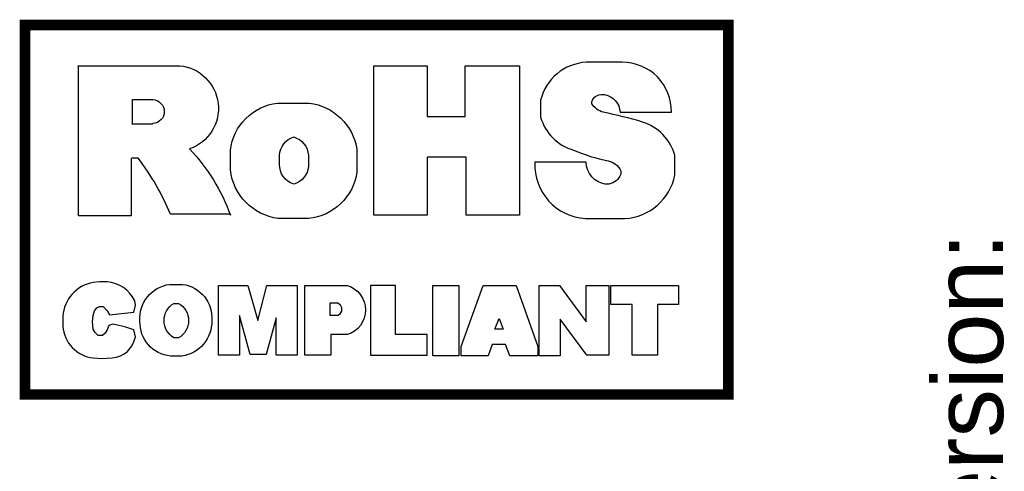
# Model space of a CAD drawing. Extents: x 0 to 116, y 0 to 84.
# Tile 10 of 13: x 87.92 to 101.92, y 9.16 to 15.58. Entities that reach past the tile are written whole.
import ezdxf

# ---------------------------------------------------------------- set-up
doc = ezdxf.new("R2010")
doc.units = 0
doc.layers.add('PG_SILKSCREEN_TOP', color=240, linetype='CONTINUOUS')

msp = doc.modelspace()

# ---------------------------------------------------------------- linework, layer by layer
at = {"layer": 'PG_SILKSCREEN_TOP', "const_width": 0.15}
msp.add_lwpolyline([(87.995, 15.506), (97.995, 15.506), (97.995, 10.256), (87.995, 10.256), (87.995, 15.506)], dxfattribs=at)
at = {"layer": 'PG_SILKSCREEN_TOP'}
for points in [[(88.755, 12.796), (88.755, 14.916), (88.745, 14.926), (90.195, 14.926, -0.806703), (90.335, 13.746, -0.102142), (90.915, 12.806), (90.905, 12.816), (90.065, 12.816, 0.060458), (89.605, 13.616), (89.515, 13.616), (89.505, 13.606), (89.505, 12.796)], [(95.975, 13.556), (95.245, 13.556, 0.413355), (95.965, 12.756), (96.525, 12.756, 0.34209), (97.235, 13.376), (97.235, 13.656, 0.251925), (96.775, 14.126, 0.025469), (96.215, 14.266, -0.186095), (96.055, 14.386), (96.055, 14.416, -0.369924), (96.205, 14.516), (96.235, 14.516, -0.359504), (96.455, 14.266), (97.185, 14.266, 0.422854), (96.485, 14.976), (95.975, 14.976, 0.333143), (95.325, 14.436), (95.325, 14.196, 0.255428), (95.795, 13.726, 0.048151), (96.285, 13.576, -0.232354), (96.465, 13.436), (96.465, 13.386, -0.281366), (96.295, 13.246), (96.245, 13.246, -0.375271)], [(89.815, 14.446, -0.94093), (89.815, 14.106), (89.805, 14.096), (89.515, 14.096), (89.525, 14.106), (89.525, 14.446)], [(92.025, 12.756), (91.595, 12.756, -0.340237), (90.915, 13.446), (90.915, 13.726, -0.346904), (91.585, 14.396), (92.035, 14.396, -0.335706), (92.715, 13.736), (92.715, 13.416, -0.343631)], [(91.615, 13.526), (91.615, 13.656, -0.318287), (91.815, 13.916, -0.313616), (92.025, 13.656), (92.025, 13.496, -0.323354), (91.815, 13.246, -0.338059)], [(89.195, 11.386), (89.545, 11.426), (89.565, 11.526), (89.555, 11.586, 0.274284), (89.165, 11.856), (89.055, 11.856), (88.965, 11.846, 0.351056), (88.535, 11.366), (88.535, 11.226, 0.364009), (88.965, 10.776), (89.085, 10.766), (89.235, 10.776, 0.345398), (89.565, 11.076), (89.545, 11.176), (89.415, 11.216), (89.245, 11.256), (89.185, 11.236), (89.165, 11.176), (89.135, 11.126), (89.095, 11.096), (89.035, 11.096), (88.995, 11.136), (88.965, 11.186), (88.955, 11.286), (88.965, 11.376), (88.985, 11.446), (89.015, 11.486), (89.055, 11.506), (89.105, 11.506), (89.165, 11.446)], [(90.224, 10.801), (90.0657, 10.801, -0.397116), (89.63, 11.2964, -0.402933), (90.0559, 11.821), (90.234, 11.821, -0.400716), (90.65, 11.3064, -0.383806)], [(91.975, 10.816), (91.975, 11.806), (92.575, 11.806, -0.744422), (92.575, 11.106), (92.345, 11.106), (92.345, 10.816)], [(90.1791, 11.061), (90.1108, 11.061, -0.565794), (90.1108, 11.551), (90.1791, 11.551, -0.575871)], [(92.445, 11.376), (92.335, 11.376), (92.335, 11.556), (92.445, 11.556, -0.577137)]]:
    msp.add_lwpolyline(points, format="xyb", close=True, dxfattribs=at)
for points in [[(92.955, 12.806), (92.955, 14.926), (93.715, 14.926), (93.715, 14.206), (94.255, 14.206), (94.255, 14.926), (95.025, 14.926), (95.025, 12.806), (94.265, 12.806), (94.265, 13.626), (93.715, 13.626), (93.715, 12.806)], [(90.745, 10.816), (90.745, 11.806), (91.165, 11.806), (91.305, 11.306), (91.435, 11.806), (91.865, 11.806), (91.865, 10.816), (91.565, 10.816), (91.565, 11.346), (91.425, 10.826), (91.195, 10.826), (91.045, 11.376), (91.045, 10.816)], [(92.905, 11.806), (92.905, 10.816), (93.715, 10.816), (93.715, 11.106), (93.265, 11.106), (93.265, 11.806)], [(93.795, 10.806), (93.795, 11.806), (94.165, 11.806), (94.165, 10.806)], [(94.195, 10.806), (94.195, 10.936), (94.5105, 11.806), (94.9791, 11.806), (95.285, 10.936), (95.285, 10.806), (94.889, 10.806), (94.825, 10.966), (94.635, 10.966), (94.5817, 10.806)], [(95.305, 10.806), (95.305, 11.806), (95.595, 11.806), (95.975, 11.286), (95.975, 11.806), (96.295, 11.806), (96.295, 10.816), (95.985, 10.816), (95.605, 11.326), (95.605, 10.806)], [(96.625, 10.816), (96.625, 11.536), (96.325, 11.536), (96.325, 11.806), (97.285, 11.806), (97.285, 11.536), (96.985, 11.536), (96.985, 10.816)], [(94.735, 11.336), (94.795, 11.186), (94.675, 11.186)]]:
    msp.add_lwpolyline(points, close=True, dxfattribs=at)

# ---------------------------------------------------------------- texts
at = {"layer": 'PG_SILKSCREEN_TOP', "width": 1.03}
msp.add_text('Version:', height=1, rotation=90, dxfattribs=at).set_placement((101.9, 7.5))

doc.saveas('drawing.dxf')
